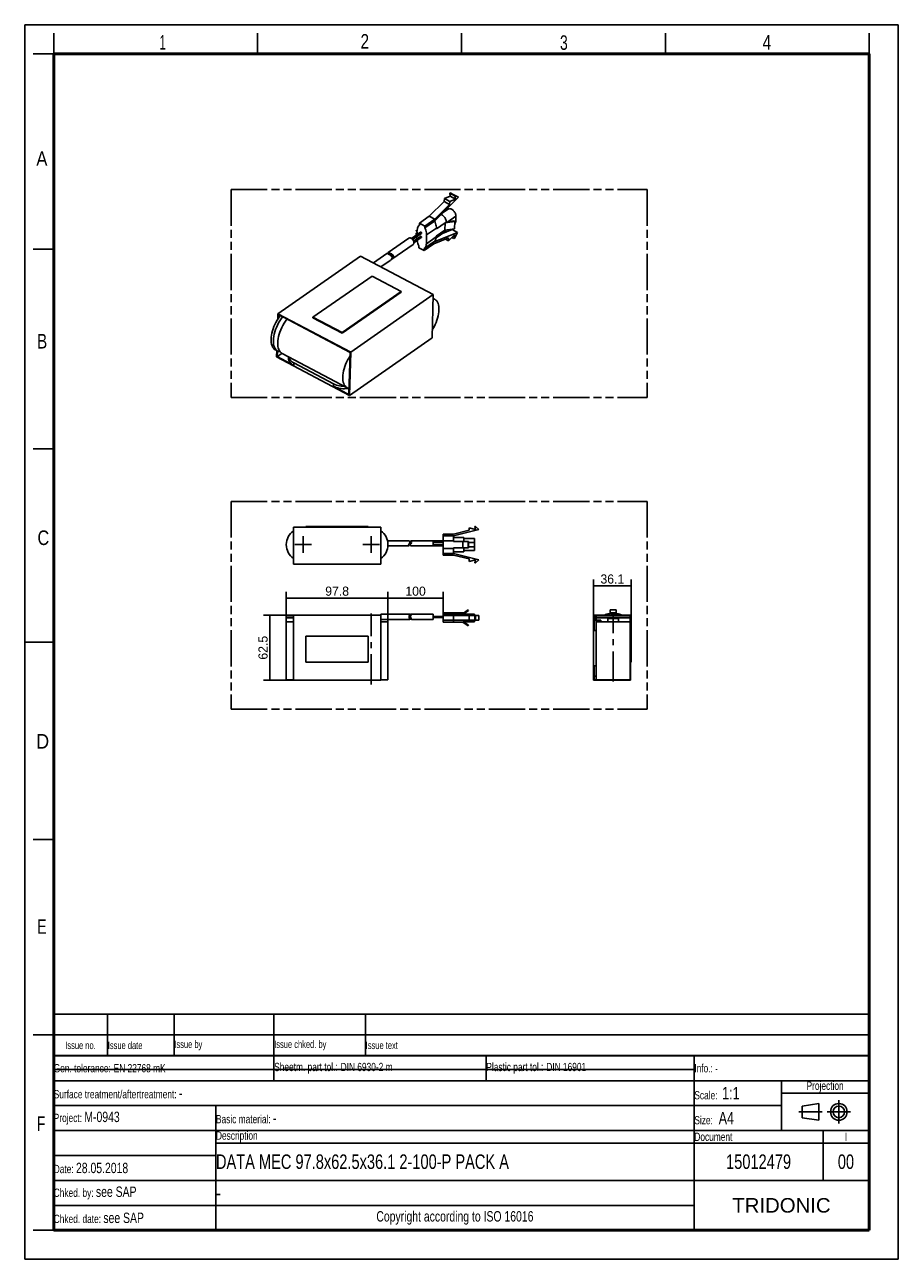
# Model space of a CAD drawing. Header units: millimetres. Extents: x 0 to 210, y 0 to 297.
import ezdxf
from ezdxf.enums import TextEntityAlignment as Align

# ---------------------------------------------------------------- set-up
doc = ezdxf.new("R2010")
doc.units = ezdxf.units.MM
doc.header["$LTSCALE"] = 19.36
doc.linetypes.add('CENTER', pattern=[0.6, 0.375, -0.075, 0.075, -0.075])
doc.linetypes.add('PHANTOM', pattern=[0.8, 0.45, -0.05, 0.1, -0.05, 0.1, -0.05])
doc.layers.get('0').update_dxf_attribs({"linetype": 'CONTINUOUS'})
for name, color, linetype in [('DEFAULT_1', 7, 'CENTER'), ('DEFAULT_3', 7, 'PHANTOM'), ('Z_AXIS', 7, 'CONTINUOUS'), ('Z_DIM_2D', 7, 'CONTINUOUS')]:
    doc.layers.add(name, color=color, linetype=linetype)
doc.styles.add('TEXTSTYLE_2', font='txt', dxfattribs={"width": 0.75})
doc.styles.add('TEXTSTYLE_3', font='tridonic-metric-print-light.otf')
doc.styles.add('TEXTSTYLE_4', font='arial.ttf')
doc.dimstyles.new('DIMSTYLE_1', dxfattribs={"dimtxt": 2.2, "dimasz": 3.5, "dimexe": 1.5, "dimexo": 0, "dimgap": 0.55, "dimtad": 1, "dimdec": 1, "dimlfac": 4, "dimdsep": 46, "dimtxsty": 'TEXTSTYLE_3', "dimcen": 0.09, "dimclrt": 5, "dimadec": 1, "dimazin": 2, "dimtp": 0.3, "dimtm": 0.3, "dimtfac": 1, "dimtdec": 1, "dimtofl": 0, "dimtmove": 0, "dimatfit": 3, "dimfxl": 0, "dimtolj": 1, "dimarcsym": 0})
doc.dimstyles.new('DIMSTYLE_2', dxfattribs={"dimtxt": 2.2, "dimasz": 3.5, "dimexe": 1.5, "dimexo": 0, "dimgap": 0.55, "dimtad": 1, "dimlfac": 4, "dimdsep": 46, "dimtxsty": 'TEXTSTYLE_3', "dimcen": 0.09, "dimclrt": 5, "dimazin": 2, "dimtp": 0.3, "dimtm": 0.3, "dimtfac": 1, "dimtofl": 0, "dimtmove": 0, "dimatfit": 3, "dimfxl": 0, "dimtolj": 1, "dimarcsym": 0})

# ---------------------------------------------------------------- blocks, each defined once
blk = doc.blocks.new('PROJEKTIONSMETHODE_BL0', base_point=(192.31, 35.47))
at = {"color": 2, "linetype": 'Continuous'}
for p, q in [((186.91, 36.87), (190.91, 37.47)), ((186.91, 34.07), (186.91, 36.87)), ((190.91, 37.47), (190.91, 33.47)), ((190.91, 33.47), (186.91, 34.07))]:
    blk.add_line(p, q, dxfattribs=at)
for radius in [2, 1.4]:
    blk.add_circle((195.71, 35.47), radius, dxfattribs=at)
at = {"layer": 'DEFAULT_1', "color": 2, "linetype": 'CENTER'}
for p, q in [((195.71, 38.27), (195.71, 32.67)), ((191.71, 35.47), (186.11, 35.47)), ((192.91, 35.47), (198.5, 35.47))]:
    blk.add_line(p, q, dxfattribs=at)
blk = doc.blocks.new('*D1')
at = {"layer": 'Z_DIM_2D', "color": 2, "linetype": 'Continuous', "transparency": 16777216}
for p, q in [((87.32, 159.63), (87.32, 160.58)), ((100.59, 159.63), (100.59, 160.58)), ((87.32, 153.37), (87.32, 159.63)), ((87.32, 159.08), (93.96, 159.08)), ((100.59, 159.08), (93.96, 159.08)), ((100.59, 154.88), (100.59, 159.63))]:
    blk.add_line(p, q, dxfattribs=at)
at = {"layer": 'Z_DIM_2D', "color": 5, "linetype": 'Continuous', "transparency": 16777216, "style": 'TEXTSTYLE_3'}
blk.add_text('100', height=2.2, dxfattribs=at).set_placement((93.96, 159.63), align=Align.CENTER)
blk = doc.blocks.new('_NONE')
blk = doc.blocks.new('*D2')
at = {"layer": 'Z_DIM_2D', "color": 2, "linetype": 'Continuous', "transparency": 16777216}
for p, q in [((62.87, 153.37), (62.87, 160.58)), ((87.32, 153.37), (87.32, 160.58)), ((62.87, 159.08), (75.1, 159.08)), ((87.32, 159.08), (75.1, 159.08))]:
    blk.add_line(p, q, dxfattribs=at)
at = {"layer": 'Z_DIM_2D', "color": 5, "linetype": 'Continuous', "transparency": 16777216, "style": 'TEXTSTYLE_3'}
blk.add_text('97.8', height=2.2, dxfattribs=at).set_placement((75.1, 159.63), align=Align.CENTER)
blk = doc.blocks.new('*D3')
at = {"layer": 'Z_DIM_2D', "color": 2, "linetype": 'Continuous', "transparency": 16777216}
for p, q in [((64.6, 154.93), (57.44, 154.93)), ((58.94, 154.93), (58.94, 147.12)), ((58.94, 139.31), (58.94, 147.12)), ((64.6, 139.31), (57.44, 139.31))]:
    blk.add_line(p, q, dxfattribs=at)
at = {"layer": 'Z_DIM_2D', "color": 5, "linetype": 'Continuous', "transparency": 16777216, "style": 'TEXTSTYLE_3'}
blk.add_text('62.5', height=2.2, rotation=90, dxfattribs=at).set_placement((58.39, 147.12), align=Align.CENTER)
blk = doc.blocks.new('*D4')
at = {"layer": 'Z_DIM_2D', "color": 2, "linetype": 'Continuous', "transparency": 16777216}
for p, q in [((136.75, 154.93), (136.75, 163.5)), ((145.78, 149.93), (145.78, 163.5)), ((136.75, 162), (141.26, 162)), ((145.78, 162), (141.26, 162))]:
    blk.add_line(p, q, dxfattribs=at)
at = {"layer": 'Z_DIM_2D', "color": 5, "linetype": 'Continuous', "transparency": 16777216, "style": 'TEXTSTYLE_3'}
blk.add_text('36.1', height=2.2, dxfattribs=at).set_placement((141.26, 162.55), align=Align.CENTER)
blk = doc.blocks.new('*T6')
at = {"color": 0, "linetype": 'ByBlock', "lineweight": -2, "transparency": 16777216}
for p, q in [((0, 42), (196, 42)), ((0, 0), (0, 42)), ((53, 36), (53, 42)), ((104, 36), (104, 42)), ((154, 0), (154, 42)), ((196, 0), (196, 42)), ((0, 36), (196, 36)), ((175, 24), (175, 36)), ((175, 33), (196, 33)), ((0, 30), (175, 30)), ((39, 0), (39, 30)), ((0, 24), (196, 24)), ((185, 12), (185, 24)), ((39, 21), (196, 21)), ((0, 18), (39, 18)), ((0, 12), (196, 12)), ((0, 6), (154, 6)), ((0, 0), (196, 0))]:
    blk.add_line(p, q, dxfattribs=at)
at = {"color": 5, "linetype": 'Continuous', "transparency": 16777216}
for s, insert, char_height, width, attachment_point, style in [('Gen. tolerance:\\H2.5; \\H2.0;EN 22768 mK', (0.06, 39), 2, 52.88, 4, 'TEXTSTYLE_2'), ('Sheetm. part tol.:\\H2.5; \\H2.0;DIN 6930-2 m', (53.06, 39), 2, 50.88, 4, 'TEXTSTYLE_2'), ('Plastic part tol.:\\H2.5; \\H2.0;DIN 16901', (104.06, 39), 2, 49.88, 4, 'TEXTSTYLE_2'), ('Info.: \\H1.8;{\\W0.7;-}', (154.06, 39), 2, 41.88, 4, 'TEXTSTYLE_2'), ('Projection', (185.5, 34.5), 2, 20.88, 5, 'TEXTSTYLE_2'), ('Surface treatment/aftertreatment: \\H2.5;-', (0.06, 33), 2, 153.88, 4, 'TEXTSTYLE_2'), ('Scale:  \\H3.0;1:1', (154.06, 33), 2, 20.88, 4, 'TEXTSTYLE_2'), ('Project: \\H2.5;M-0943', (0.06, 27), 2, 38.88, 4, 'TEXTSTYLE_2'), ('Basic material: \\H2.5;-', (39.06, 27), 2, 114.88, 4, 'TEXTSTYLE_2'), ('Size: \\H3.0; A4', (154.06, 27), 2, 20.88, 4, 'TEXTSTYLE_2'), ('Description', (39.06, 22.5), 2, 114.88, 4, 'TEXTSTYLE_2'), ('Document', (154.06, 22.5), 2, 30.88, 4, 'TEXTSTYLE_2'), ('I', (190.5, 22.5), 2, 10.88, 5, 'TEXTSTYLE_2'), ('Date: \\H2.5;28.05.2018', (0.06, 15), 2, 38.88, 4, 'TEXTSTYLE_2'), ('Chked. by: \\H2.5;see SAP', (0.06, 9), 2, 38.88, 4, 'TEXTSTYLE_2'), ('TRIDONIC', (175, 6), 3.5, 41.88, 5, 'TEXTSTYLE_4'), ('Chked. date: \\H2.5;see SAP', (0.06, 3), 2, 38.88, 4, 'TEXTSTYLE_2'), ('Copyright according to ISO 16016', (96.5, 3), 2.5, 114.88, 5, 'TEXTSTYLE_2')]:
    blk.add_mtext(s, dxfattribs=dict(at, insert=insert, char_height=char_height, width=width, attachment_point=attachment_point, style=style))
at = {"color": 7, "linetype": 'Continuous', "transparency": 16777216, "char_height": 3.5, "style": 'TEXTSTYLE_2'}
for s, insert, width, attachment_point in [('DATA MEC 97.8x62.5x36.1 2-100-P PACK A', (39.06, 16.5), 114.88, 4), ('15012479', (169.5, 16.5), 30.88, 5), ('00', (190.5, 16.5), 10.88, 5), ('-', (39.06, 9), 114.88, 4)]:
    blk.add_mtext(s, dxfattribs=dict(at, insert=insert, width=width, attachment_point=attachment_point))
blk = doc.blocks.new('*T7')
at = {"color": 0, "linetype": 'ByBlock', "lineweight": -2, "transparency": 16777216}
for p, q in [((0, 10), (196, 10)), ((0, 0), (0, 10)), ((13, 0), (13, 10)), ((29, 0), (29, 10)), ((53, 0), (53, 10)), ((75, 0), (75, 10)), ((196, 0), (196, 10)), ((0, 5), (196, 5)), ((0, 0), (196, 0))]:
    blk.add_line(p, q, dxfattribs=at)
at = {"color": 5, "linetype": 'Continuous', "transparency": 16777216, "char_height": 1.8, "style": 'TEXTSTYLE_2'}
for s, insert, width, attachment_point in [('Issue no.', (6.5, 2.5), 12.88, 5), ('Issue date ', (13.06, 2.5), 15.88, 4), ('Issue by ', (29.06, 2.5), 23.88, 4), ('Issue chked. by', (53.06, 2.5), 21.88, 4), ('Issue text ', (75.06, 2.5), 120.88, 4)]:
    blk.add_mtext(s, dxfattribs=dict(at, insert=insert, width=width, attachment_point=attachment_point))

msp = doc.modelspace()

# ---------------------------------------------------------------- linework, layer by layer
at = {"color": 2, "linetype": 'Continuous'}
for p, q in [((0, 0), (0, 297)), ((0, 297), (210, 297)), ((210, 0), (210, 297)), ((7, 290), (7, 295)), ((56, 290), (56, 295)), ((105, 290), (105, 295)), ((154, 290), (154, 295)), ((203, 290), (203, 295)), ((7, 290), (2, 290)), ((7, 243), (2, 243)), ((7, 195), (2, 195)), ((0, 148.5), (7, 148.5)), ((7, 101), (2, 101)), ((7, 54), (2, 54)), ((7, 7), (2, 7)), ((0, 0), (210, 0))]:
    msp.add_line(p, q, dxfattribs=at)
at = {"color": 7, "linetype": 'Continuous'}
for p, q in [((104.3015, 255.4883), (98.5271, 249.7522)), ((102.2802, 255.7172), (100.8737, 255.1635)), ((102.3033, 256.5324), (102.1851, 256.4498)), ((102.1851, 256.4498), (102.2802, 255.7172)), ((102.1851, 256.4498), (103.4735, 255.7689)), ((102.2802, 255.7172), (103.5686, 255.0363)), ((103.0131, 256.1692), (102.3033, 256.5324)), ((102.3033, 256.5324), (103.5918, 255.8515)), ((103.0131, 256.1692), (104.3015, 255.4883)), ((103.5918, 255.8515), (103.4735, 255.7689)), ((103.5686, 255.0363), (103.4735, 255.7689)), ((103.5918, 255.8515), (104.3015, 255.4883)), ((100.8538, 254.4627), (97.2663, 250.899)), ((98.5547, 250.218), (102.1423, 253.7817)), ((100.6192, 251.8304), (101.7842, 252.6438)), ((100.8737, 255.1635), (100.8538, 254.4627)), ((100.8538, 254.4627), (102.1423, 253.7817)), ((100.8737, 255.1635), (102.1622, 254.4826)), ((102.1622, 254.4826), (102.1423, 253.7817)), ((102.1622, 254.4826), (103.5686, 255.0363)), ((97.2663, 250.899), (94.9015, 249.248)), ((96.1771, 248.1115), (98.5271, 249.7522)), ((98.5547, 250.218), (96.19, 248.5671)), ((97.2663, 250.899), (98.5547, 250.218)), ((103.3711, 249.6746), (101.0519, 249.3451)), ((101.3221, 249.5338), (101.0519, 249.3451)), ((101.3221, 249.5338), (103.1756, 249.797)), ((103.1756, 249.797), (103.3711, 249.6746)), ((103.3711, 249.6746), (103.3214, 247.9224)), ((103.6131, 249.7708), (103.6462, 250.9388)), ((95.1579, 247.1029), (92.9769, 245.5803)), ((95.3678, 246.8023), (93.2573, 245.3288)), ((94.1205, 246.7733), (94.1117, 246.4627)), ((94.1399, 247.4571), (94.1393, 247.4344)), ((94.1416, 246.8191), (94.3535, 246.967)), ((94.3757, 247.6528), (94.161, 247.5029)), ((94.207, 246.8165), (94.3471, 246.7425)), ((94.2208, 247.3024), (94.3609, 247.2283)), ((94.3665, 247.4263), (94.2265, 247.5003)), ((94.3471, 246.7425), (94.3609, 247.2283)), ((94.3716, 247.6043), (94.3665, 247.4263)), ((94.9015, 249.248), (94.8886, 248.7924)), ((94.9015, 249.248), (96.19, 248.5671)), ((96.19, 248.5671), (96.1771, 248.1115)), ((98.3921, 244.7672), (104.0612, 247.0224)), ((100.9916, 247.1712), (98.8811, 245.6977)), ((98.9574, 247.8828), (98.9624, 248.0608)), ((102.7727, 247.7033), (100.4042, 246.7611)), ((101.0519, 249.3451), (101.0022, 247.593)), ((101.0022, 247.593), (103.3214, 247.9224)), ((102.7727, 247.7033), (104.0612, 247.0224)), ((104.0612, 247.0224), (103.3017, 245.6335)), ((92.3517, 245.651), (87.3939, 242.1896)), ((93.4012, 244.1477), (88.2626, 240.5601)), ((95.1289, 246.0809), (93.4934, 244.9391)), ((95.3388, 245.7802), (93.5757, 244.5493)), ((94.0961, 245.9145), (94.0952, 245.8802)), ((94.3168, 245.6742), (94.1767, 245.7482)), ((94.2185, 245.9999), (94.3244, 245.9439)), ((94.3168, 245.6742), (94.3121, 245.5107)), ((94.3244, 245.9439), (94.3282, 246.0765)), ((94.7341, 243.3492), (94.7469, 243.8018)), ((96.0225, 242.6683), (98.3873, 244.3193)), ((96.0354, 243.1218), (98.3855, 244.7626)), ((96.5524, 244.3091), (96.6123, 246.4201)), ((98.387, 244.7626), (98.5353, 244.9013)), ((101.9134, 245.722), (98.3873, 244.3193)), ((98.9025, 245.9498), (98.9076, 246.1307)), ((101.1455, 245.4165), (101.8936, 245.0212)), ((103.3248, 246.4486), (101.8936, 245.0212)), ((101.9134, 245.722), (101.8936, 245.0212)), ((102.6875, 245.813), (103.1834, 245.5509)), ((103.1834, 245.5509), (103.3248, 246.4486)), ((103.1834, 245.5509), (103.3017, 245.6335)), ((60.8575, 227.4664), (80.7215, 241.3345)), ((80.7215, 241.3345), (98.2276, 232.0828)), ((87.0448, 241.9459), (83.8221, 239.6959)), ((87.3083, 242.0543), (87.2893, 242.0079)), ((87.3216, 242.0846), (87.3083, 242.0543)), ((87.3851, 242.1832), (87.3823, 242.1814)), ((87.4062, 242.1524), (87.4149, 242.1595)), ((87.4149, 242.1595), (87.4188, 242.1621)), ((87.8737, 242.0175), (87.8489, 242.0001)), ((88.2065, 241.8026), (88.1515, 241.7642)), ((88.5527, 241.4897), (88.2253, 241.2611)), ((88.5734, 241.0569), (88.2842, 240.855)), ((88.3286, 240.6989), (88.294, 240.6587)), ((88.3266, 240.6442), (88.3936, 240.7251)), ((88.3639, 240.7408), (88.3286, 240.6989)), ((88.5132, 241.546), (88.545, 241.5029)), ((88.545, 241.5029), (88.5712, 241.4584)), ((88.5773, 241.4855), (88.5468, 241.5281)), ((88.5657, 240.9717), (88.5993, 241.0366)), ((88.6024, 241.4417), (88.5773, 241.4855)), ((88.6124, 241.1798), (88.5964, 241.1159)), ((88.5993, 241.0366), (88.6244, 241.101)), ((88.6059, 241.3685), (88.6174, 241.3062)), ((94.7341, 243.3492), (96.0225, 242.6683)), ((96.0225, 242.6683), (96.0354, 243.1218)), ((87.8516, 240.2732), (85.6449, 238.7326)), ((88.0382, 240.4693), (88.0687, 240.4667)), ((88.0687, 240.4667), (88.1013, 240.4698)), ((88.1562, 240.531), (88.1225, 240.5127)), ((88.1694, 240.5398), (88.1562, 240.531)), ((88.1631, 240.4926), (88.1898, 240.5093)), ((88.1898, 240.5093), (88.1929, 240.5116)), ((83.4899, 236.5388), (69.3013, 226.633)), ((90.4923, 232.8381), (83.4899, 236.5388)), ((76.2996, 222.7863), (90.4882, 232.6921)), ((76.3037, 222.9323), (90.4923, 232.8381)), ((78.3636, 218.2146), (98.2276, 232.0828)), ((90.4882, 232.6921), (90.4923, 232.8381)), ((98.2276, 232.0828), (97.9324, 221.6869)), ((98.2011, 231.1505), (98.518, 230.9831)), ((60.8197, 226.134), (60.8575, 227.4664)), ((60.8575, 227.4664), (78.3636, 218.2146)), ((60.9934, 227.2463), (60.9687, 226.3751)), ((78.2194, 218.1426), (60.9934, 227.2463)), ((69.2972, 226.487), (69.3013, 226.633)), ((69.2972, 226.487), (76.2996, 222.7863)), ((69.3013, 226.633), (76.3037, 222.9323)), ((76.2996, 222.7863), (76.3037, 222.9323)), ((78.0685, 207.8187), (97.9324, 221.6869)), ((60.8487, 218.4582), (60.2885, 218.7542)), ((60.5624, 217.0705), (60.6054, 218.5868)), ((78.0685, 207.8187), (60.5624, 217.0705)), ((60.7454, 218.5128), (60.7065, 217.1425)), ((60.7065, 217.1425), (61.844, 217.9367)), ((60.7065, 217.1425), (64.6979, 215.0331)), ((77.5146, 209.6505), (61.8991, 217.9031)), ((63.3975, 216.7881), (63.4065, 217.1064)), ((77.9326, 208.0387), (78.2194, 218.1426)), ((78.3636, 218.2146), (78.0685, 207.8187)), ((64.7145, 215.6171), (74.2379, 210.5842)), ((74.2213, 210.0001), (77.9326, 208.0387)), ((77.8016, 209.5412), (77.6995, 209.5195)), ((64.5999, 176.1218), (64.5999, 167.2218)), ((64.5999, 176.1218), (85.5999, 176.1218)), ((67.5999, 176.1218), (67.5999, 176.2468)), ((67.5999, 176.2468), (82.5999, 176.2468)), ((82.5999, 176.1218), (82.5999, 176.2468)), ((85.5999, 176.1218), (85.5999, 167.2218)), ((109.1274, 175.5457), (103.0749, 174.0568)), ((103.0905, 174.4468), (106.8507, 175.3718)), ((106.8507, 175.9718), (108.3507, 175.5978)), ((106.8507, 175.9718), (106.8507, 175.3718)), ((108.3507, 176.2957), (108.2257, 176.2957)), ((108.3507, 175.5978), (108.2257, 176.2957)), ((108.3507, 176.2957), (109.1274, 175.5457)), ((92.4138, 172.8767), (87.2066, 172.8767)), ((92.4138, 172.8767), (92.5563, 172.645)), ((98.1632, 172.8767), (92.7738, 172.8767)), ((92.7738, 172.8767), (92.9163, 172.645)), ((98.1632, 171.6267), (98.1632, 172.8767)), ((100.5905, 172.7968), (98.1632, 172.7968)), ((100.5905, 172.5468), (98.1632, 172.5468)), ((103.0905, 174.4468), (100.5905, 174.4468)), ((100.5905, 169.3968), (100.5905, 174.4468)), ((100.5905, 174.0568), (103.0749, 174.0568)), ((103.0749, 172.6718), (103.0749, 174.0568)), ((105.5749, 173.6718), (103.0749, 173.6718)), ((106.6461, 172.6718), (105.2893, 172.6718)), ((105.2893, 172.6718), (105.2893, 171.1718)), ((105.5749, 172.6718), (105.5749, 173.6717)), ((105.5749, 173.3718), (108.0999, 173.3718)), ((106.6296, 172.6718), (106.6296, 171.1718)), ((106.6461, 172.6718), (106.6461, 171.1718)), ((108.0999, 170.4718), (108.0999, 173.3718)), ((92.3936, 171.6267), (87.3107, 171.6267)), ((92.3491, 171.6867), (92.3936, 171.6267)), ((92.5103, 172.1973), (92.3706, 172.0493)), ((92.7091, 171.6867), (92.7536, 171.6267)), ((92.8703, 172.1973), (92.7306, 172.0493)), ((98.1632, 171.6267), (92.7536, 171.6267)), ((100.5905, 171.9218), (98.1632, 171.9218)), ((100.5905, 171.6718), (98.1632, 171.6718)), ((100.5905, 169.7851), (103.082, 169.7851)), ((100.5905, 169.3968), (103.0905, 169.3968)), ((103.0749, 169.7859), (103.0749, 171.1718)), ((105.5749, 170.1718), (103.0749, 170.1718)), ((103.082, 169.7851), (109.1274, 168.2979)), ((106.8507, 168.4718), (103.0905, 169.3968)), ((105.2893, 171.1718), (106.6461, 171.1718)), ((105.5749, 170.1719), (105.5749, 171.1718)), ((105.5749, 170.4718), (108.0999, 170.4718)), ((64.5999, 167.2218), (85.5999, 167.2218)), ((106.8507, 168.4718), (106.8507, 167.8718)), ((108.3507, 168.2458), (106.8507, 167.8718)), ((108.2257, 167.5479), (108.3507, 168.2458)), ((108.2257, 167.5479), (108.3507, 167.5479)), ((109.1274, 168.2979), (108.3507, 167.5479)), ((62.8749, 154.3077), (62.8749, 154.8077)), ((64.5999, 154.8077), (62.8749, 154.8077)), ((64.5999, 154.9327), (64.5999, 139.3077)), ((64.5999, 154.9327), (85.5999, 154.9327)), ((92.5467, 155.2009), (85.5999, 155.2009)), ((85.5999, 155.2008), (85.5999, 139.3077)), ((92.5398, 154.6327), (92.4318, 154.6327)), ((92.5844, 155.1024), (92.5563, 155.0616)), ((92.5563, 155.029), (92.5842, 155.072)), ((92.5842, 155.072), (92.6024, 155.1069)), ((92.6026, 155.1354), (92.5844, 155.1024)), ((92.6024, 155.1069), (92.6105, 155.134)), ((92.6105, 155.134), (92.6111, 155.1419)), ((92.6554, 155.0849), (92.6535, 155.059)), ((92.6535, 155.059), (92.6535, 155.0262)), ((92.6535, 155.0262), (92.6552, 155.0533)), ((92.6535, 154.615), (92.6535, 154.4005)), ((92.6544, 154.412), (92.6589, 154.4547)), ((92.6552, 155.0533), (92.6616, 155.0772)), ((92.6618, 155.1076), (92.6554, 155.0849)), ((92.7758, 154.6327), (92.661, 154.6327)), ((92.7073, 155.1299), (92.7306, 155.1407)), ((92.9018, 155.2007), (92.8703, 155.1985)), ((92.8703, 155.1734), (92.9019, 155.1757)), ((92.912, 155.2009), (92.9018, 155.2007)), ((92.9019, 155.1757), (92.912, 155.1759)), ((92.9274, 155.2004), (92.912, 155.2009)), ((92.9602, 155.1657), (92.9684, 155.1556)), ((92.9652, 155.1417), (92.9697, 155.1561)), ((92.9697, 155.1561), (92.9711, 155.1682)), ((98.1632, 155.2009), (92.9711, 155.2009)), ((98.1632, 153.9509), (98.1632, 155.2009)), ((100.5905, 154.6327), (98.1632, 154.6327)), ((100.5905, 155.5077), (105.5749, 155.5077)), ((100.5905, 153.3077), (100.5905, 155.5077)), ((100.5905, 155.3077), (105.5749, 155.3077)), ((109.1274, 154.8827), (100.5905, 154.8827)), ((103.0749, 154.8827), (103.0749, 155.3077)), ((103.0905, 154.8827), (103.0905, 153.7327)), ((105.4678, 155.4327), (106.6296, 156.2462)), ((106.6461, 156.0577), (105.5749, 155.3077)), ((105.5749, 154.8827), (105.5749, 155.3077)), ((105.5749, 155.2041), (108.0999, 155.2041)), ((106.6296, 156.2462), (106.6461, 156.0577)), ((106.8507, 154.8827), (106.8507, 153.7327)), ((108.0999, 154.8827), (108.0999, 155.204)), ((108.2257, 154.8827), (108.2257, 153.7327)), ((108.3507, 154.8827), (108.3507, 153.7327)), ((109.1274, 154.8827), (109.1274, 153.7327)), ((136.7517, 139.3077), (136.7517, 154.9327)), ((136.7517, 154.9327), (145.6517, 154.9327)), ((136.8767, 154.8077), (136.8767, 151.2452)), ((145.5267, 154.8077), (136.8767, 154.8077)), ((137.0778, 154.8077), (137.0778, 153.7452)), ((137.3767, 139.4327), (137.3767, 154.8077)), ((140.7017, 155.3077), (140.5468, 155.3077)), ((140.7017, 155.3077), (140.7017, 156.2462)), ((142.2017, 156.2462), (140.7017, 156.2462)), ((140.8576, 155.5077), (140.7767, 155.5077)), ((140.9326, 155.3077), (140.9326, 155.5077)), ((141.2004, 155.5077), (140.9326, 155.5077)), ((140.9326, 155.3186), (141.2004, 155.3186)), ((140.9326, 155.3077), (141.2004, 155.3077)), ((141.2004, 155.5077), (141.2004, 155.3077)), ((141.5413, 155.5077), (141.2754, 155.5077)), ((141.6163, 155.3077), (141.6163, 155.5077)), ((142.0322, 155.5077), (141.6163, 155.5077)), ((141.6163, 155.3186), (142.0322, 155.3186)), ((141.6163, 155.3077), (142.0322, 155.3077)), ((142.0322, 155.5077), (142.0322, 155.3077)), ((142.1267, 155.5077), (142.1072, 155.5077)), ((142.2017, 155.3077), (142.2017, 156.2462)), ((142.3541, 155.3077), (142.2017, 155.3077)), ((145.5267, 139.4327), (145.5267, 154.8077)), ((145.6517, 154.9327), (145.6517, 139.3077)), ((145.8256, 154.8827), (145.6517, 154.8827)), ((145.8256, 154.8827), (145.8256, 153.7327)), ((62.8749, 139.4327), (62.8749, 153.3702)), ((64.5999, 153.3702), (62.8749, 153.3702)), ((62.8751, 154.3077), (64.5999, 154.3077)), ((92.5467, 153.9509), (85.5999, 153.9509)), ((87.3249, 153.3702), (85.5999, 153.3702)), ((87.3249, 139.4327), (87.3249, 153.3702)), ((92.5398, 154.3827), (92.4495, 154.3827)), ((92.5842, 154.0798), (92.5563, 154.1228)), ((92.6026, 154.0164), (92.6106, 153.9907)), ((92.6111, 153.9835), (92.6091, 153.9719)), ((92.6111, 154.0099), (92.6105, 154.0179)), ((92.6106, 153.9907), (92.6111, 153.9835)), ((92.6535, 154.1257), (92.6555, 154.1565)), ((92.6555, 154.0976), (92.6535, 154.1257)), ((92.6535, 154.1256), (92.6535, 154.0929)), ((92.6536, 154.398), (92.6544, 154.412)), ((92.6547, 154.3869), (92.6536, 154.398)), ((92.7929, 154.3827), (92.6611, 154.3827)), ((92.6888, 154.0074), (92.7078, 153.9947)), ((92.7306, 154.0111), (92.7073, 154.022)), ((92.7078, 153.9947), (92.7306, 153.9846)), ((92.9019, 153.9761), (92.8703, 153.9784)), ((92.8703, 153.9533), (92.9018, 153.9511)), ((92.9018, 153.9511), (92.912, 153.9509)), ((92.912, 153.9759), (92.9019, 153.9761)), ((92.9274, 153.9764), (92.912, 153.9759)), ((92.9575, 154.027), (92.9467, 154.0461)), ((92.9684, 153.9703), (92.9711, 153.9836)), ((92.9711, 153.9836), (92.9697, 153.9957)), ((98.1632, 153.9509), (92.9711, 153.9509)), ((100.5905, 154.3827), (98.1632, 154.3827)), ((100.5905, 153.7327), (109.1274, 153.7327)), ((105.5749, 153.3077), (100.5905, 153.3077)), ((103.0749, 153.3077), (103.0749, 153.7327)), ((106.6296, 152.3693), (105.2893, 153.3077)), ((105.5749, 153.3077), (105.5749, 153.7327)), ((108.0999, 153.3577), (105.5749, 153.3577)), ((105.5749, 153.3077), (106.6461, 152.5577)), ((106.6461, 152.5577), (106.6296, 152.3693)), ((108.0999, 153.3577), (108.0999, 153.7327)), ((136.8767, 153.7452), (138.5017, 153.7452)), ((145.5267, 153.3702), (137.3767, 153.3702)), ((137.3768, 154.3077), (145.5266, 154.3077)), ((138.5017, 153.7452), (138.5017, 153.3702)), ((140.2017, 153.3702), (140.2017, 154.1827)), ((142.7017, 153.3702), (142.7017, 154.1827)), ((145.6517, 153.7327), (145.8256, 153.7327)), ((67.5999, 149.9327), (67.5999, 143.6827)), ((82.5999, 149.9327), (67.5999, 149.9327)), ((82.5999, 143.6827), (82.5999, 149.9327)), ((145.6517, 149.9327), (145.7767, 149.9327)), ((145.7767, 149.9327), (145.7767, 143.6827)), ((67.5999, 143.6827), (82.5999, 143.6827)), ((136.8767, 142.7452), (136.8767, 139.4327)), ((145.6517, 143.6827), (145.7767, 143.6827)), ((137.3767, 140.2452), (136.8767, 140.2452)), ((64.5999, 139.4327), (62.8749, 139.4327)), ((64.5999, 139.3077), (85.5999, 139.3077)), ((85.5999, 139.4327), (87.3249, 139.4327)), ((145.6517, 139.3077), (136.7517, 139.3077)), ((136.8767, 139.4327), (145.5267, 139.4327)), ((6.9487, 45.6927), (160.7487, 45.6927))]:
    msp.add_line(p, q, dxfattribs=at)
at = {"color": 9, "linetype": 'Continuous'}
for p, q in [((103.6462, 250.9388), (101.7133, 249.5893)), ((103.369, 249.6004), (103.6131, 249.7708)), ((94.3521, 246.9178), (94.207, 246.8165)), ((94.3728, 247.6025), (94.2265, 247.5003)), ((98.9624, 248.0608), (96.6123, 246.4201)), ((98.9076, 246.1307), (101.0022, 247.593)), ((101.0519, 249.3451), (98.9574, 247.8828)), ((96.5524, 244.3091), (98.9025, 245.9498)), ((87.3823, 242.1814), (87.4188, 242.1621)), ((87.8661, 241.9257), (88.1397, 241.7811)), ((88.3639, 240.7408), (88.3936, 240.7251)), ((88.4341, 241.6255), (88.4707, 241.6062)), ((88.5657, 240.9717), (88.5375, 240.9866)), ((64.7145, 215.6171), (64.6979, 215.0331)), ((74.2213, 210.0001), (74.2379, 210.5842)), ((103.0749, 172.8242), (100.5905, 172.8242)), ((105.2893, 172.6718), (103.0749, 172.6718)), ((108.0999, 172.4218), (106.6461, 172.4218)), ((100.5905, 171.0169), (103.0749, 171.0169)), ((103.0749, 171.1718), (105.2893, 171.1718)), ((106.6461, 171.4218), (108.0999, 171.4218)), ((92.5563, 155.029), (92.5563, 155.0616)), ((92.5563, 154.3856), (92.5563, 154.6298)), ((92.7306, 155.1672), (92.7306, 155.1407)), ((92.8703, 155.1734), (92.8703, 155.1985)), ((105.4678, 155.4327), (100.5905, 155.4327)), ((105.5749, 155.1959), (108.0999, 155.1959)), ((92.5563, 154.0902), (92.5563, 154.1228)), ((92.7306, 154.0111), (92.7306, 153.9846)), ((92.8703, 153.9533), (92.8703, 153.9784)), ((138.4767, 153.7452), (138.4767, 153.3702)), ((142.7017, 154.1827), (140.2017, 154.1827)), ((137.3767, 151.2452), (136.8767, 151.2452)), ((136.8767, 142.7452), (137.3767, 142.7452))]:
    msp.add_line(p, q, dxfattribs=at)
at = {"color": 7, "linetype": 'Continuous'}
for points, const_width in [([(7, 7), (7, 290)], 0.7), ([(7, 290), (203, 290)], 0.7), ([(203, 7), (203, 290)], 0.7), ([(7, 49), (203, 49)], 0.5), ([(7, 7), (203, 7)], 0.7)]:
    msp.add_lwpolyline(points, dxfattribs=dict(at, const_width=const_width))
for points in [[(102.6133, 252.611), (102.4836, 252.6711), (102.3573, 252.7135), (102.2335, 252.7383), (102.1149, 252.7453), (102.0032, 252.734), (101.8999, 252.7051), (101.8065, 252.6584), (101.7842, 252.6437)], [(103.6462, 250.9388), (103.6409, 251.0904), (103.6179, 251.2461), (103.5769, 251.4072), (103.5191, 251.5697), (103.4452, 251.7309), (103.3568, 251.8882), (103.255, 252.0388), (103.1419, 252.1805), (103.0189, 252.3105), (102.8885, 252.427), (102.7536, 252.5268), (102.6133, 252.611)], [(98.9624, 248.0608), (98.9558, 248.3277), (98.9223, 248.6025), (98.8615, 248.887), (98.7748, 249.1757), (98.6635, 249.4636), (98.5271, 249.7522)], [(101.3221, 249.5338), (101.315, 249.7084), (101.2859, 249.8878), (101.2339, 250.074), (101.1614, 250.261), (101.0695, 250.4443), (100.9605, 250.6209), (100.8362, 250.7873), (100.6992, 250.9405), (100.5518, 251.0774), (100.3974, 251.1955), (100.2393, 251.2915), (100.128, 251.3425)], [(103.3576, 249.1995), (103.3736, 249.2114), (103.4544, 249.2909), (103.5196, 249.3884), (103.5684, 249.502), (103.5994, 249.6292), (103.6131, 249.7708)], [(94.1205, 246.7733), (94.1245, 246.7951), (94.1331, 246.8113), (94.1416, 246.819)], [(94.2208, 247.3024), (94.1984, 247.3177), (94.179, 247.3365), (94.1622, 247.3594), (94.1494, 247.3844), (94.1419, 247.4091), (94.1393, 247.4344)], [(94.1399, 247.4571), (94.1439, 247.4789), (94.1525, 247.4951), (94.161, 247.5028)], [(94.1416, 246.819), (94.147, 246.8222), (94.1645, 246.827), (94.1844, 246.825), (94.207, 246.8165)], [(94.161, 247.5028), (94.1664, 247.5059), (94.184, 247.5108), (94.2038, 247.5088), (94.2265, 247.5003)], [(94.3716, 247.6043), (94.3929, 247.8564), (94.4408, 248.0883), (94.5157, 248.301), (94.616, 248.4909), (94.7401, 248.6543), (94.8886, 248.7924)], [(95.267, 247.0986), (95.2343, 247.1115), (95.2049, 247.1163), (95.1782, 247.1126), (95.1578, 247.1029)], [(95.3678, 246.8024), (95.37, 246.8039), (95.3871, 246.8226), (95.3983, 246.8475), (95.4027, 246.8781), (95.4004, 246.9123), (95.3911, 246.9481), (95.3757, 246.9842), (95.3544, 247.019), (95.3285, 247.0508), (95.2995, 247.0771), (95.267, 247.0986)], [(96.1771, 248.1115), (96.3134, 247.8228), (96.4247, 247.535), (96.5115, 247.2462), (96.5722, 246.9618), (96.6057, 246.687), (96.6123, 246.4201)], [(100.9914, 247.1713), (101.0732, 247.2407), (101.1553, 247.3473), (101.217, 247.4748), (101.2557, 247.6191), (101.2568, 247.6292)], [(92.8972, 245.6294), (92.7849, 245.6789), (92.6779, 245.7084), (92.575, 245.7176), (92.4798, 245.7071), (92.3952, 245.6768), (92.3515, 245.6508)], [(93.4014, 244.1479), (93.4307, 244.1707), (93.4902, 244.2373), (93.5353, 244.3198), (93.5642, 244.4173), (93.5766, 244.5264), (93.5715, 244.6448), (93.5498, 244.7692), (93.5115, 244.8963), (93.4579, 245.0234), (93.3899, 245.1478), (93.3092, 245.2667), (93.2166, 245.3774), (93.1154, 245.4768), (93.0094, 245.5603), (92.8972, 245.6294)], [(94.1767, 245.7482), (94.1543, 245.7635), (94.1349, 245.7823), (94.1181, 245.8053), (94.1053, 245.8303), (94.0978, 245.855), (94.0952, 245.8802)], [(94.1344, 246.3884), (94.1218, 246.4128), (94.1143, 246.4375), (94.1117, 246.4627)], [(94.7469, 243.8018), (94.6106, 244.0905), (94.4992, 244.3783), (94.4125, 244.6671), (94.3517, 244.9515), (94.3361, 245.0802)], [(95.238, 246.0766), (95.2053, 246.0895), (95.1759, 246.0942), (95.1492, 246.0906), (95.1288, 246.0808)], [(95.3388, 245.7803), (95.341, 245.7818), (95.3581, 245.8005), (95.3693, 245.8254), (95.3736, 245.856), (95.3714, 245.8902), (95.3621, 245.926), (95.3467, 245.9621), (95.3254, 245.9969), (95.2995, 246.0287), (95.2705, 246.055), (95.238, 246.0766)], [(96.5524, 244.3091), (96.531, 244.0569), (96.4832, 243.8251), (96.4083, 243.6124), (96.308, 243.4224), (96.1838, 243.259), (96.0354, 243.1209)], [(98.5353, 244.9013), (98.6591, 245.0649), (98.759, 245.2546)], [(98.759, 245.2546), (98.8335, 245.4669), (98.8812, 245.6982), (98.9025, 245.9498)], [(87.2893, 242.0079), (87.2693, 241.9564), (87.257, 241.9239)], [(87.2868, 241.9127), (87.2979, 241.9416), (87.3184, 241.9927), (87.3379, 242.0386)], [(87.3473, 242.1356), (87.3345, 242.1117), (87.3216, 242.0846)], [(87.3379, 242.0386), (87.3519, 242.0687), (87.3657, 242.0955), (87.3795, 242.1188)], [(87.3823, 242.1814), (87.3713, 242.1707), (87.3596, 242.1555), (87.3473, 242.1356)], [(87.3795, 242.1188), (87.3931, 242.138), (87.4062, 242.1524)], [(87.8661, 241.9257), (87.8889, 241.8994), (87.9151, 241.8704), (87.944, 241.8402), (87.9751, 241.8115), (88.0075, 241.7866), (88.0396, 241.7666)], [(88.0396, 241.7666), (88.0711, 241.753), (88.0987, 241.7464), (88.121, 241.7469), (88.1344, 241.7523)], [(88.1302, 241.3684), (88.2005, 241.2969), (88.2528, 241.2213), (88.2872, 241.1424), (88.3048, 241.0616), (88.3069, 240.9799), (88.2937, 240.8979), (88.2661, 240.8159), (88.2251, 240.734)], [(88.1344, 241.7523), (88.1362, 241.7537), (88.1426, 241.7654), (88.1397, 241.7811)], [(88.2249, 240.5859), (88.1907, 240.5558), (88.1694, 240.5398)], [(88.294, 240.6587), (88.2595, 240.6205), (88.2249, 240.5859)], [(88.2591, 240.5694), (88.2929, 240.6053), (88.3266, 240.6442)], [(88.4341, 241.6255), (88.4763, 241.5869), (88.5132, 241.546)], [(88.5468, 241.5281), (88.5113, 241.5682), (88.4707, 241.6062)], [(88.5964, 241.1159), (88.5713, 241.0515), (88.5375, 240.9866)], [(88.5712, 241.4584), (88.5914, 241.4136), (88.6059, 241.3685)], [(88.6355, 241.3529), (88.6217, 241.3975), (88.6024, 241.4417)], [(88.6174, 241.3062), (88.6194, 241.2432), (88.6124, 241.1798)], [(88.6244, 241.101), (88.6406, 241.1647), (88.6479, 241.2279)], [(88.6479, 241.2279), (88.6463, 241.2907), (88.6355, 241.3529)], [(88.0531, 240.4874), (88.014, 240.44), (87.9759, 240.3945), (87.938, 240.3519), (87.9, 240.3135), (87.8619, 240.2808), (87.8502, 240.2722)], [(88.1225, 240.5127), (88.087, 240.4999), (88.0595, 240.4955)], [(88.1013, 240.4698), (88.1325, 240.4785), (88.1631, 240.4926)], [(88.1929, 240.5116), (88.226, 240.538), (88.2591, 240.5694)], [(98.5183, 230.983), (98.5982, 230.9375), (98.8313, 230.763), (99.0365, 230.5421), (99.2108, 230.2763), (99.3531, 229.9688), (99.4617, 229.6222), (99.5361, 229.2403), (99.5754, 228.8263), (99.5798, 228.3844), (99.5488, 227.9182), (99.4833, 227.432), (99.3833, 226.93), (99.2503, 226.4166), (99.0848, 225.8962), (98.8887, 225.3738), (98.663, 224.8534), (98.411, 224.3411), (98.1363, 223.8449), (97.9869, 223.6031)], [(98.1997, 231.1012), (98.3411, 231.0627), (98.5183, 230.983)], [(60.9687, 226.3751), (60.6698, 225.8915), (60.3955, 225.396), (60.1447, 224.8869), (59.9203, 224.3695), (59.7236, 223.8463), (59.5571, 223.3238), (59.4233, 222.8079), (59.3229, 222.3032), (59.2575, 221.8171), (59.2266, 221.3473)], [(60.3775, 218.8412), (60.1894, 219.1061), (60.0357, 219.4173), (59.9174, 219.7708), (59.8362, 220.164), (59.7924, 220.5923), (59.7869, 221.052), (59.8193, 221.5382), (59.8899, 222.0463), (59.9972, 222.571), (60.1409, 223.1075), (60.3189, 223.6501), (60.5301, 224.1937), (60.7717, 224.7327), (61.042, 225.262), (61.3378, 225.7762), (61.6566, 226.2703), (61.9831, 226.7233)], [(63.0343, 226.1677), (62.9997, 226.1241), (62.6686, 225.6588), (62.3567, 225.1688), (62.0671, 224.6603), (61.804, 224.1397), (61.5683, 223.6096), (61.3613, 223.0721), (61.1857, 222.5342), (61.0445, 222.0022), (60.9384, 221.4814), (60.8695, 220.9803), (60.8371, 220.4961)], [(60.9687, 226.3751), (61.2237, 226.7492), (61.424, 227.0188)], [(59.2266, 221.3473), (59.2316, 220.9021), (59.2714, 220.4896), (59.3466, 220.1081), (59.4557, 219.7626), (59.5982, 219.4567), (59.772, 219.1926), (59.9752, 218.9738), (60.2065, 218.8009), (60.2879, 218.7547)], [(60.8371, 220.4961), (60.8426, 220.0408), (60.8848, 219.6195), (60.9641, 219.2302), (61.0791, 218.8787), (61.2293, 218.5693), (61.4123, 218.3044), (61.6258, 218.0877), (61.8688, 217.9196), (61.8989, 217.9033)], [(60.8488, 218.4584), (60.5977, 218.6245), (60.3775, 218.8412)], [(61.4317, 218.2847), (61.4291, 218.2848), (61.1261, 218.3449), (60.8488, 218.4584)], [(64.7145, 215.6171), (64.4126, 215.7957), (64.1481, 215.9899), (63.92, 216.2011), (63.7318, 216.4252), (63.586, 216.6595), (63.4837, 216.9012), (63.4404, 217.0885)], [(78.1947, 217.2714), (77.895, 216.7864), (77.6199, 216.2892), (77.3681, 215.7772), (77.143, 215.2576), (76.947, 214.7351), (76.7815, 214.2143), (76.6484, 213.7002), (76.5485, 213.1973), (76.4832, 212.7103), (76.4526, 212.2435), (76.4574, 211.8015), (76.4972, 211.3879), (76.572, 211.0069), (76.6806, 210.6616), (76.8227, 210.3555), (76.9963, 210.091), (77.2004, 209.8711), (77.4327, 209.6971), (77.5141, 209.6508)], [(63.3975, 216.7883), (63.4102, 216.5634), (63.4675, 216.3162), (63.5704, 216.0737), (63.7168, 215.8389), (63.9057, 215.6147), (64.134, 215.4039), (64.3976, 215.2105), (64.6979, 215.0331)], [(77.6995, 209.5195), (77.3015, 209.4644), (76.8945, 209.4371), (76.4836, 209.4374), (76.074, 209.4658), (75.6708, 209.5214), (75.2792, 209.604), (74.9038, 209.7121), (74.552, 209.844), (74.2213, 210.0001)], [(76.8131, 210.0212), (76.5018, 210.0214), (76.0935, 210.0495), (75.6913, 210.1047), (75.2999, 210.187), (74.924, 210.295), (74.5708, 210.4272), (74.2379, 210.5842)], [(77.5141, 209.6508), (77.6902, 209.5717), (77.9739, 209.494)], [(92.5513, 155.2009), (92.5785, 155.1991), (92.5985, 155.1923)], [(92.5985, 154.5077), (92.5978, 154.5364), (92.5948, 154.5633), (92.5897, 154.587), (92.5819, 154.6065), (92.5707, 154.621), (92.5563, 154.6298)], [(92.5898, 154.4289), (92.5949, 154.4528), (92.5979, 154.4795), (92.5985, 154.5077)], [(92.5985, 155.1923), (92.6091, 155.1799), (92.6111, 155.1683)], [(92.6111, 155.1683), (92.6106, 155.1611), (92.6026, 155.1354)], [(92.7091, 154.7777), (92.6944, 154.8292), (92.6814, 154.8768), (92.6699, 154.9204), (92.661, 154.9599), (92.6556, 154.9951), (92.6535, 155.0262)], [(92.6536, 154.6176), (92.6536, 154.6199), (92.655, 154.6292), (92.6598, 154.6327)], [(92.6587, 154.5627), (92.6542, 154.6053), (92.6536, 154.6176)], [(92.6615, 154.5077), (92.6603, 154.5362), (92.6587, 154.5627)], [(92.6589, 154.4547), (92.6604, 154.4805), (92.6615, 154.5077)], [(92.6616, 155.0772), (92.6726, 155.0984), (92.6881, 155.1161), (92.7073, 155.1299)], [(92.6885, 155.1441), (92.673, 155.1275), (92.6618, 155.1076)], [(92.7306, 155.1672), (92.7076, 155.1571), (92.6885, 155.1441)], [(92.912, 155.1759), (92.9274, 155.1754), (92.9467, 155.1721), (92.9602, 155.1657)], [(92.9163, 155.0616), (92.933, 155.0847), (92.9467, 155.1057), (92.9575, 155.1249), (92.9652, 155.1417)], [(92.9711, 155.1682), (92.9684, 155.1815), (92.9602, 155.1911), (92.9467, 155.1973), (92.9274, 155.2004)], [(92.6091, 153.9719), (92.5985, 153.9595), (92.5785, 153.9527), (92.5513, 153.9509)], [(92.5563, 154.3856), (92.5708, 154.3945), (92.582, 154.4091), (92.5898, 154.4289)], [(92.5563, 154.0902), (92.5844, 154.0495), (92.6026, 154.0164)], [(92.6105, 154.0179), (92.6024, 154.045), (92.5842, 154.0798)], [(92.6535, 154.0929), (92.6556, 154.0661), (92.6622, 154.0432)], [(92.6598, 154.3827), (92.659, 154.3828), (92.6547, 154.3869)], [(92.6555, 154.1565), (92.6609, 154.1918), (92.6701, 154.232), (92.6818, 154.2763), (92.6946, 154.3237), (92.7091, 154.3741)], [(92.7073, 154.022), (92.688, 154.0358), (92.6729, 154.0529), (92.662, 154.0735), (92.6555, 154.0976)], [(92.6622, 154.0432), (92.6735, 154.0236), (92.6888, 154.0074)], [(92.912, 153.9509), (92.9274, 153.9514), (92.9467, 153.9545), (92.9602, 153.9607), (92.9684, 153.9703)], [(92.9467, 154.0461), (92.933, 154.0672), (92.9163, 154.0902)], [(92.9688, 153.9984), (92.9684, 153.9962), (92.9602, 153.9862), (92.9467, 153.9797), (92.9274, 153.9764)], [(92.9697, 153.9957), (92.9652, 154.0101), (92.9575, 154.027)]]:
    msp.add_lwpolyline(points, dxfattribs=at)
for centre, radius, start, end in [((66.9499, 171.9218), 4.075, 125.217868, 234.782132), ((83.2499, 171.9218), 4.075, 305.217868, 54.782132), ((92.241, 172.4512), 0.3701, 316.674838, 31.583817), ((92.601, 172.4512), 0.3701, 316.674838, 31.583817), ((92.5764, 171.8551), 0.2829, 136.674838, 216.541088), ((92.9364, 171.8551), 0.2829, 136.674838, 216.541088), ((140.5468, 153.3077), 2, 90, 125.524235), ((140.7767, 155.4327), 0.075, 90, 180), ((140.8576, 155.4327), 0.075, 0, 90), ((141.2754, 155.4327), 0.075, 90, 180), ((141.7816, 154.5759), 0.625, 34.811174, 145.188826), ((141.7816, 154.5759), 0.6, 36.488405, 143.511595), ((141.5413, 155.4327), 0.075, 0, 90), ((142.1072, 155.4327), 0.075, 90, 180), ((142.1267, 155.4327), 0.075, 0, 90), ((142.3541, 153.3077), 2, 54.475765, 90), ((140.3267, 154.1827), 0.125, 90, 180), ((142.5767, 154.1827), 0.125, 0, 90)]:
    msp.add_arc(centre, radius, start, end, dxfattribs=at)
for centre, major_axis, ratio, start_param, end_param in [((87.8016, 241.3563), (0.7689, -0.5782), 0.22332203, 1.30221199, 3.06783417), ((88.1422, 241.594), (0.7689, -0.5782), 0.22332203, 1.30221199, 3.0679511), ((88.1422, 241.594), (0.7381, -0.5551), 0.22332203, 7.61961599, 9.33150109), ((87.9882, 241.8738), (0.1538, -0.1156), 0.22332203, 6.68884176, 10.26227532), ((87.5779, 241.2001), (0.5715, 1.1229), 0.62856843, -1.91033684, -1.66762957), ((87.9184, 241.4379), (0.5487, 1.0779), 0.62856843, -1.92463915, -1.67127204), ((87.9184, 241.4379), (0.5715, 1.1229), 0.62856843, -1.91033684, -1.66762957), ((92.7981, 154.5759), (0, 0.625), 0.61481481, 0.68063508, 2.46095757), ((92.7981, 154.5759), (0, 0.6), 0.61481481, 0.71485378, 2.42673888), ((92.5398, 154.5077), (0, 0.125), 0.61481481, -0.21592045, 3.35751311), ((92.2904, 154.5759), (0, 0.6), 0.74107143, 4.80723917, 5.05542171), ((92.9216, 154.5759), (0, 0.625), 0.94318182, 0.08718371, 0.32989098), ((92.9216, 154.5759), (0, 0.6), 0.94318182, 0.09082618, 0.34419328), ((93.1581, 154.5759), (0, 0.625), 0.61481481, 0.68063508, 2.46095757), ((92.9216, 154.5759), (0, 0.6), 0.94318182, -3.48578594, -3.23241883), ((92.9216, 154.5759), (0, 0.625), 0.94318182, -3.47148364, -3.22877636)]:
    msp.add_ellipse(centre, major_axis=major_axis, ratio=ratio, start_param=start_param, end_param=end_param, dxfattribs=at)
at = {"layer": 'DEFAULT_3', "color": 7, "linetype": 'PHANTOM'}
for p, q in [((49.6092, 257.3303), (49.6092, 207.3303)), ((49.6092, 257.3303), (149.6092, 257.3303)), ((149.6092, 257.3303), (149.6092, 207.3303)), ((49.6092, 207.3303), (149.6092, 207.3303)), ((49.6092, 182.3303), (49.6092, 132.3303)), ((49.6092, 182.3303), (149.6092, 182.3303)), ((149.6092, 182.3303), (149.6092, 132.3303)), ((49.6092, 132.3303), (149.6092, 132.3303))]:
    msp.add_line(p, q, dxfattribs=at)
at = {"layer": 'Z_AXIS', "color": 7, "linetype": 'CENTER'}
for p, q in [((66.9499, 171.9218), (66.9499, 173.9218)), ((83.2499, 171.9218), (83.2499, 173.9218)), ((66.9499, 171.9218), (64.9499, 171.9218)), ((66.9499, 171.9218), (66.9499, 169.9218)), ((66.9499, 171.9218), (68.95, 171.9218)), ((83.2499, 171.9218), (81.2499, 171.9218)), ((83.2499, 171.9218), (83.2499, 169.9218)), ((83.2499, 171.9218), (85.25, 171.9218)), ((83.2499, 138.2982), (83.2499, 155.3702)), ((141.4517, 138.992), (141.4517, 155.3702))]:
    msp.add_line(p, q, dxfattribs=at)

# ---------------------------------------------------------------- block references
for name, p in [('*T7', (6.9136, 48.9602)), ('*T6', (6.9135, 6.9601))]:
    msp.add_blockref(name, p)
at = {"color": 2, "linetype": 'Continuous'}
msp.add_blockref('PROJEKTIONSMETHODE_BL0', (192.3051, 35.4697), dxfattribs=at)

# ---------------------------------------------------------------- texts
at = {"color": 5, "linetype": 'Continuous', "style": 'TEXTSTYLE_2'}
for s, width, p in [('1', 0.571429, (32.414, 291.0005)), ('2', 0.785714, (80.7314, 291.2396)), ('3', 0.714286, (128.6839, 290.9429)), ('4', 0.785714, (177.3831, 290.9911)), ('A', 0.857143, (2.7873, 263.0481)), ('B', 0.785714, (2.9587, 219.0995)), ('C', 0.833333, (3.0702, 171.8336)), ('D', 0.904762, (2.8073, 122.8572)), ('E', 0.714286, (3.0025, 78.3025)), ('F', 0.714286, (2.9222, 30.897))]:
    msp.add_text(s, height=3.5, dxfattribs=dict(at, width=width)).set_placement(p)

# ---------------------------------------------------------------- dimensions: what is measured, and where the dimension line sits
at = {"layer": 'Z_DIM_2D', "color": 2, "linetype": 'Continuous'}
dim = msp.add_linear_dim(base=(145.7767, 162.0008), p1=(136.7517, 154.9327), p2=(145.7767, 149.9327), dimstyle='DIMSTYLE_2', override={"dimblk1": 'NONE', "dimblk2": 'NONE', "dimsah": 1}, dxfattribs=at)
dim.commit()
dim.dimension.update_dxf_attribs({"geometry": '*D4', "text_midpoint": (141.1542, 162.0008), "dimtype": 160})
for base, p1, p2, angle, picture, middle in [((62.8749, 159.0829), (87.3249, 153.3702), (62.8749, 153.3702), 180, '*D2', (75.1083, 159.0829)), ((58.9399, 139.3077), (64.5999, 154.9327), (64.5999, 139.3077), 270, '*D3', (58.9399, 147.1208))]:
    dim = msp.add_linear_dim(base=base, p1=p1, p2=p2, angle=angle, dimstyle='DIMSTYLE_2', override={"dimblk1": 'NONE', "dimblk2": 'NONE', "dimsah": 1}, dxfattribs=at)
    dim.commit()
    dim.dimension.update_dxf_attribs({"geometry": picture, "text_midpoint": middle, "dimtype": 160})
dim = msp.add_linear_dim(base=(100.5905, 159.0829), p1=(87.3249, 153.3702), p2=(100.5905, 154.8827), text='100', dimstyle='DIMSTYLE_1', override={"dimblk1": 'NONE', "dimblk2": 'NONE', "dimsah": 1}, dxfattribs=at)
dim.commit()
dim.dimension.update_dxf_attribs({"geometry": '*D1', "text_midpoint": (93.9326, 159.0829), "dimtype": 160})

doc.saveas('drawing.dxf')
